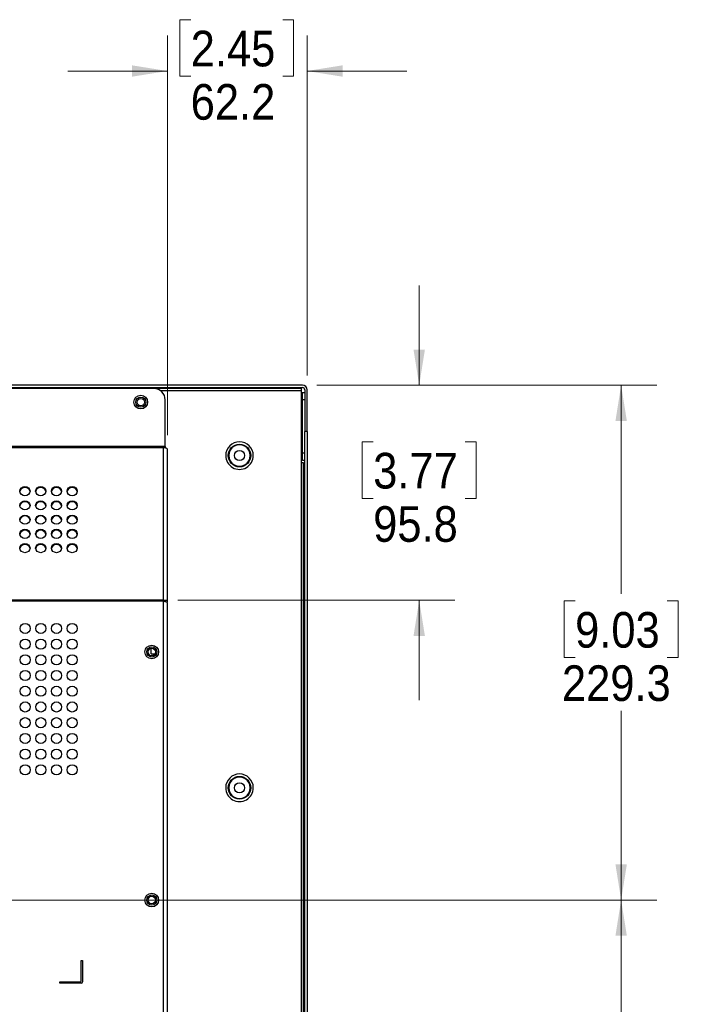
# Model space of a CAD drawing. Header units: millimetres. Extents: x 19 to 844, y 7 to 552.
# Tile 48 of 81: x 361 to 420, y 229 to 316. Entities that reach past the tile are written whole.
import ezdxf

# ---------------------------------------------------------------- set-up
doc = ezdxf.new("R2010")
doc.units = ezdxf.units.MM
doc.styles.add('SLDTEXTSTYLE2', font='GOTHIC.TTF', dxfattribs={"width": 0.913})
doc.dimstyles.new('SLDDIMSTYLE0', dxfattribs={"dimtxt": 3.175, "dimasz": 3.175, "dimexe": 0, "dimexo": 0.0625, "dimgap": 0.79375, "dimtad": 0, "dimtih": 1, "dimtoh": 1, "dimdec": 1, "dimlfac": 5, "dimrnd": 1e-09, "dimzin": 12, "dimdsep": 46, "dimtxsty": 'SLDTEXTSTYLE2', "dimsah": 1, "dimcen": 0.09, "dimadec": 0, "dimazin": 3, "dimtfac": 1, "dimtdec": 1, "dimtofl": 0, "dimtmove": 0, "dimatfit": 3, "dimfxl": 1, "dimfrac": 2, "dimtolj": 1, "dimtzin": 12, "dimarcsym": 0})
doc.dimstyles.new('SLDDIMSTYLE1', dxfattribs={"dimtxt": 3.175, "dimasz": 3.175, "dimexe": 0, "dimexo": 0.0625, "dimgap": 0.79375, "dimtad": 0, "dimtih": 1, "dimtoh": 1, "dimdec": 1, "dimlfac": 5, "dimrnd": 1e-09, "dimzin": 12, "dimdsep": 46, "dimtxsty": 'SLDTEXTSTYLE2', "dimsah": 1, "dimcen": 0.09, "dimadec": 0, "dimazin": 3, "dimtfac": 1, "dimtdec": 1, "dimtmove": 0, "dimatfit": 0, "dimfxl": 1, "dimfrac": 2, "dimtolj": 1, "dimtzin": 12, "dimarcsym": 0})
doc.dimstyles.new('SLDDIMSTYLE5', dxfattribs={"dimtxt": 3.175, "dimasz": 3.175, "dimexe": 0, "dimexo": 0.0625, "dimgap": 0.79375, "dimtad": 0, "dimtih": 1, "dimtoh": 1, "dimdec": 0, "dimlfac": 5, "dimrnd": 1e-09, "dimzin": 12, "dimdsep": 46, "dimtxsty": 'SLDTEXTSTYLE2', "dimsah": 1, "dimcen": 0.09, "dimadec": 0, "dimazin": 3, "dimtfac": 1, "dimtdec": 0, "dimtofl": 0, "dimtmove": 0, "dimatfit": 3, "dimfxl": 1, "dimfrac": 2, "dimtolj": 1, "dimtzin": 12, "dimarcsym": 0})

# ---------------------------------------------------------------- blocks, each defined once
blk = doc.blocks.new('_D_16')
at = {"color": 7, "linetype": 'Continuous', "lineweight": 18}
for p, q in [((396.814, 283.769), (396.814, 292.659)), ((387.684, 283.769), (399.989, 283.769)), ((392.709, 278.733), (391.741, 278.733)), ((391.741, 278.733), (391.741, 273.693)), ((400.92, 278.733), (401.887, 278.733)), ((401.887, 278.733), (401.887, 273.693)), ((391.741, 273.693), (392.709, 273.693)), ((401.887, 273.693), (400.92, 273.693)), ((375.297, 264.611), (399.989, 264.611)), ((396.814, 264.611), (396.814, 255.721))]:
    blk.add_line(p, q, dxfattribs=at)
for points in [[(396.814, 283.769), (397.322, 286.944), (396.306, 286.944)], [(396.814, 264.611), (396.306, 261.436), (397.322, 261.436)]]:
    blk.add_solid(points, dxfattribs=at)
at = {"color": 7, "linetype": 'Continuous', "lineweight": 18, "char_height": 3.175, "attachment_point": 1, "style": 'SLDTEXTSTYLE2'}
for s, insert in [('3.77', (392.709, 277.748)), ('95.8', (392.709, 272.998))]:
    blk.add_mtext(s, dxfattribs=dict(at, insert=insert))
blk = doc.blocks.new('_D_17')
at = {"color": 7, "linetype": 'Continuous', "lineweight": 18}
for p, q in [((387.684, 283.769), (417.989, 283.769)), ((414.814, 283.769), (414.814, 265.196)), ((410.709, 264.551), (409.741, 264.551)), ((409.741, 264.551), (409.741, 259.51)), ((418.92, 264.551), (419.887, 264.551)), ((419.887, 264.551), (419.887, 259.51)), ((409.741, 259.51), (410.709, 259.51)), ((419.887, 259.51), (418.92, 259.51)), ((414.814, 237.906), (414.814, 254.76)), ((294.064, 237.906), (417.989, 237.906))]:
    blk.add_line(p, q, dxfattribs=at)
for points in [[(414.814, 283.769), (414.306, 280.594), (415.322, 280.594)], [(414.814, 237.906), (415.322, 241.081), (414.306, 241.081)]]:
    blk.add_solid(points, dxfattribs=at)
at = {"color": 7, "linetype": 'Continuous', "lineweight": 18, "char_height": 3.175, "attachment_point": 1, "style": 'SLDTEXTSTYLE2'}
for s, insert in [('9.03', (410.709, 263.566)), ('229.3', (409.536, 258.816))]:
    blk.add_mtext(s, dxfattribs=dict(at, insert=insert))
blk = doc.blocks.new('_D_18')
at = {"color": 7, "linetype": 'Continuous', "lineweight": 18}
for p, q in [((294.064, 237.906), (417.989, 237.906)), ((414.814, 237.906), (414.814, 223.516)), ((411.882, 222.872), (410.914, 222.872)), ((410.914, 222.872), (410.914, 217.831)), ((417.747, 222.872), (418.714, 222.872)), ((418.714, 222.872), (418.714, 217.831)), ((410.914, 217.831), (411.882, 217.831)), ((418.714, 217.831), (417.747, 217.831)), ((414.814, 197.906), (414.814, 213.081)), ((294.064, 197.906), (417.989, 197.906))]:
    blk.add_line(p, q, dxfattribs=at)
for points in [[(414.814, 237.906), (414.306, 234.731), (415.322, 234.731)], [(414.814, 197.906), (415.322, 201.081), (414.306, 201.081)]]:
    blk.add_solid(points, dxfattribs=at)
at = {"color": 7, "linetype": 'Continuous', "lineweight": 18, "char_height": 3.175, "attachment_point": 1, "style": 'SLDTEXTSTYLE2'}
for s, insert in [('7.9', (411.882, 221.887)), ('200', (411.295, 217.136))]:
    blk.add_mtext(s, dxfattribs=dict(at, insert=insert))
blk = doc.blocks.new('_D_20')
at = {"color": 7, "linetype": 'Continuous', "lineweight": 18}
for p, q in [((376.443, 316.342), (375.476, 316.342)), ((375.476, 316.342), (375.476, 311.301)), ((384.654, 316.342), (385.621, 316.342)), ((385.621, 316.342), (385.621, 311.301)), ((374.374, 279.321), (374.374, 314.944)), ((386.814, 284.639), (386.814, 314.944)), ((374.374, 311.769), (365.484, 311.769)), ((386.814, 311.769), (395.704, 311.769)), ((375.476, 311.301), (376.443, 311.301)), ((385.621, 311.301), (384.654, 311.301))]:
    blk.add_line(p, q, dxfattribs=at)
for points in [[(374.374, 311.769), (371.199, 312.277), (371.199, 311.261)], [(386.814, 311.769), (389.989, 311.261), (389.989, 312.277)]]:
    blk.add_solid(points, dxfattribs=at)
at = {"color": 7, "linetype": 'Continuous', "lineweight": 18, "char_height": 3.175, "attachment_point": 1, "style": 'SLDTEXTSTYLE2'}
for s, insert in [('2.45', (376.443, 315.357)), ('62.2', (376.443, 310.607))]:
    blk.add_mtext(s, dxfattribs=dict(at, insert=insert))

msp = doc.modelspace()

# ---------------------------------------------------------------- linework, layer by layer
at = {"color": 7, "linetype": 'Continuous', "lineweight": 25}
for p, q in [((386.414, 283.769), (159.174, 283.769)), ((159.174, 283.569), (386.414, 283.569)), ((373.174, 283.47), (176.414, 283.469)), ((386.314, 283.469), (373.21, 283.469)), ((386.314, 283.269), (386.314, 283.469)), ((386.614, 283.369), (386.614, 279.649)), ((386.814, 279.649), (386.814, 283.369)), ((386.314, 276.869), (386.314, 283.269)), ((386.414, 283.107), (386.314, 283.107)), ((386.354, 282.517), (386.314, 282.517)), ((386.614, 283.107), (386.414, 283.107)), ((386.414, 282.507), (386.414, 283.107)), ((386.414, 277.707), (386.414, 282.507)), ((386.414, 282.507), (386.614, 282.507)), ((374.174, 278.314), (374.174, 282.47)), ((386.314, 281.617), (386.354, 281.617)), ((386.354, 280.917), (386.314, 280.917)), ((386.314, 280.017), (386.354, 280.017)), ((386.814, 279.649), (386.614, 279.649)), ((386.614, 168.81), (386.614, 279.649)), ((386.814, 279.649), (386.814, 168.81)), ((374.027, 278.314), (175.561, 278.313)), ((374.027, 278.198), (175.561, 278.198)), ((374.027, 278.198), (374.027, 278.314)), ((374.174, 278.314), (374.027, 278.314)), ((374.027, 264.611), (374.027, 278.198)), ((374.174, 278.314), (374.174, 278.184)), ((374.374, 264.587), (374.374, 278.051)), ((386.614, 277.707), (386.414, 277.707)), ((386.414, 277.107), (386.414, 277.707)), ((386.414, 277.107), (386.314, 277.107)), ((386.314, 162.189), (386.314, 276.869)), ((386.514, 276.869), (386.314, 276.869)), ((386.414, 277.107), (386.614, 277.107)), ((386.514, 162.189), (386.514, 276.869)), ((374.027, 264.611), (175.561, 264.611)), ((374.027, 264.526), (175.561, 264.526)), ((374.027, 264.526), (374.027, 264.611)), ((374.174, 264.526), (374.027, 264.526)), ((374.027, 155.046), (374.027, 264.526)), ((374.174, 264.579), (374.174, 264.526)), ((374.174, 264.526), (374.174, 264.489)), ((374.374, 264.587), (374.217, 264.587)), ((374.315, 264.442), (374.374, 264.442)), ((374.374, 264.442), (374.374, 264.587)), ((374.374, 155.335), (374.374, 264.391)), ((372.934, 259.837), (372.934, 260.336)), ((372.934, 259.837), (373.256, 259.837)), ((366.694, 230.706), (366.694, 232.506)), ((366.694, 232.506), (366.794, 232.506)), ((366.794, 232.506), (366.794, 230.606)), ((364.794, 230.506), (364.794, 230.606)), ((364.794, 230.606), (366.594, 230.606)), ((366.694, 230.506), (364.794, 230.506))]:
    msp.add_line(p, q, dxfattribs=at)
at = {"color": 8, "linetype": 'Continuous', "lineweight": 25}
for p, q in [((386.314, 283.269), (373.775, 283.269)), ((386.354, 282.067), (386.354, 282.517)), ((386.354, 281.617), (386.354, 282.067)), ((386.354, 280.467), (386.354, 280.917)), ((386.354, 280.017), (386.354, 280.467))]:
    msp.add_line(p, q, dxfattribs=at)
at = {"color": 7, "linetype": 'Continuous', "lineweight": 25, "flags": 128}
for points in [[(374.374, 278.051), (374.367, 278.08), (374.348, 278.107), (374.315, 278.133), (374.272, 278.155), (374.22, 278.173), (374.16, 278.187), (374.094, 278.195), (374.027, 278.198)], [(361.674, 273.929), (361.502, 273.96), (361.356, 274.049), (361.258, 274.181), (361.224, 274.337), (361.258, 274.493), (361.356, 274.626), (361.502, 274.714), (361.674, 274.745), (361.846, 274.714), (361.992, 274.626), (362.09, 274.493), (362.124, 274.337), (362.09, 274.181), (361.992, 274.049), (361.846, 273.96), (361.674, 273.929)], [(363.074, 273.929), (362.902, 273.96), (362.756, 274.049), (362.658, 274.181), (362.624, 274.337), (362.658, 274.493), (362.756, 274.626), (362.902, 274.714), (363.074, 274.745), (363.246, 274.714), (363.392, 274.626), (363.49, 274.493), (363.524, 274.337), (363.49, 274.181), (363.392, 274.049), (363.246, 273.96), (363.074, 273.929)], [(364.474, 273.929), (364.302, 273.96), (364.156, 274.049), (364.058, 274.181), (364.024, 274.337), (364.058, 274.493), (364.156, 274.626), (364.302, 274.714), (364.474, 274.745), (364.646, 274.714), (364.792, 274.626), (364.89, 274.493), (364.924, 274.337), (364.89, 274.181), (364.792, 274.049), (364.646, 273.96), (364.474, 273.929)], [(365.874, 273.929), (365.702, 273.96), (365.556, 274.049), (365.458, 274.181), (365.424, 274.337), (365.458, 274.493), (365.556, 274.626), (365.702, 274.714), (365.874, 274.745), (366.046, 274.714), (366.192, 274.626), (366.29, 274.493), (366.324, 274.337), (366.29, 274.181), (366.192, 274.049), (366.046, 273.96), (365.874, 273.929)], [(361.674, 272.66), (361.502, 272.692), (361.356, 272.78), (361.258, 272.912), (361.224, 273.068), (361.258, 273.224), (361.356, 273.357), (361.502, 273.445), (361.674, 273.476), (361.846, 273.445), (361.992, 273.357), (362.09, 273.224), (362.124, 273.068), (362.09, 272.912), (361.992, 272.78), (361.846, 272.692), (361.674, 272.66)], [(363.074, 272.66), (362.902, 272.692), (362.756, 272.78), (362.658, 272.912), (362.624, 273.068), (362.658, 273.224), (362.756, 273.357), (362.902, 273.445), (363.074, 273.476), (363.246, 273.445), (363.392, 273.357), (363.49, 273.224), (363.524, 273.068), (363.49, 272.912), (363.392, 272.78), (363.246, 272.692), (363.074, 272.66)], [(364.474, 272.66), (364.302, 272.692), (364.156, 272.78), (364.058, 272.912), (364.024, 273.068), (364.058, 273.224), (364.156, 273.357), (364.302, 273.445), (364.474, 273.476), (364.646, 273.445), (364.792, 273.357), (364.89, 273.224), (364.924, 273.068), (364.89, 272.912), (364.792, 272.78), (364.646, 272.692), (364.474, 272.66)], [(365.874, 272.66), (365.702, 272.692), (365.556, 272.78), (365.458, 272.912), (365.424, 273.068), (365.458, 273.224), (365.556, 273.357), (365.702, 273.445), (365.874, 273.476), (366.046, 273.445), (366.192, 273.357), (366.29, 273.224), (366.324, 273.068), (366.29, 272.912), (366.192, 272.78), (366.046, 272.692), (365.874, 272.66)], [(361.674, 271.392), (361.502, 271.423), (361.356, 271.511), (361.258, 271.643), (361.224, 271.8), (361.258, 271.956), (361.356, 272.088), (361.502, 272.176), (361.674, 272.207), (361.846, 272.176), (361.992, 272.088), (362.09, 271.956), (362.124, 271.8), (362.09, 271.643), (361.992, 271.511), (361.846, 271.423), (361.674, 271.392)], [(363.074, 271.392), (362.902, 271.423), (362.756, 271.511), (362.658, 271.643), (362.624, 271.8), (362.658, 271.956), (362.756, 272.088), (362.902, 272.176), (363.074, 272.207), (363.246, 272.176), (363.392, 272.088), (363.49, 271.956), (363.524, 271.8), (363.49, 271.643), (363.392, 271.511), (363.246, 271.423), (363.074, 271.392)], [(364.474, 271.392), (364.302, 271.423), (364.156, 271.511), (364.058, 271.643), (364.024, 271.8), (364.058, 271.956), (364.156, 272.088), (364.302, 272.176), (364.474, 272.207), (364.646, 272.176), (364.792, 272.088), (364.89, 271.956), (364.924, 271.8), (364.89, 271.643), (364.792, 271.511), (364.646, 271.423), (364.474, 271.392)], [(365.874, 271.392), (365.702, 271.423), (365.556, 271.511), (365.458, 271.643), (365.424, 271.8), (365.458, 271.956), (365.556, 272.088), (365.702, 272.176), (365.874, 272.207), (366.046, 272.176), (366.192, 272.088), (366.29, 271.956), (366.324, 271.8), (366.29, 271.643), (366.192, 271.511), (366.046, 271.423), (365.874, 271.392)], [(361.674, 270.123), (361.502, 270.154), (361.356, 270.242), (361.258, 270.375), (361.224, 270.531), (361.258, 270.687), (361.356, 270.819), (361.502, 270.907), (361.674, 270.939), (361.846, 270.907), (361.992, 270.819), (362.09, 270.687), (362.124, 270.531), (362.09, 270.375), (361.992, 270.242), (361.846, 270.154), (361.674, 270.123)], [(363.074, 270.123), (362.902, 270.154), (362.756, 270.242), (362.658, 270.375), (362.624, 270.531), (362.658, 270.687), (362.756, 270.819), (362.902, 270.907), (363.074, 270.939), (363.246, 270.907), (363.392, 270.819), (363.49, 270.687), (363.524, 270.531), (363.49, 270.375), (363.392, 270.242), (363.246, 270.154), (363.074, 270.123)], [(364.474, 270.123), (364.302, 270.154), (364.156, 270.242), (364.058, 270.375), (364.024, 270.531), (364.058, 270.687), (364.156, 270.819), (364.302, 270.907), (364.474, 270.939), (364.646, 270.907), (364.792, 270.819), (364.89, 270.687), (364.924, 270.531), (364.89, 270.375), (364.792, 270.242), (364.646, 270.154), (364.474, 270.123)], [(365.874, 270.123), (365.702, 270.154), (365.556, 270.242), (365.458, 270.375), (365.424, 270.531), (365.458, 270.687), (365.556, 270.819), (365.702, 270.907), (365.874, 270.939), (366.046, 270.907), (366.192, 270.819), (366.29, 270.687), (366.324, 270.531), (366.29, 270.375), (366.192, 270.242), (366.046, 270.154), (365.874, 270.123)], [(361.674, 268.854), (361.502, 268.885), (361.356, 268.973), (361.258, 269.106), (361.224, 269.262), (361.258, 269.418), (361.356, 269.55), (361.502, 269.639), (361.674, 269.67), (361.846, 269.639), (361.992, 269.55), (362.09, 269.418), (362.124, 269.262), (362.09, 269.106), (361.992, 268.973), (361.846, 268.885), (361.674, 268.854)], [(363.074, 268.854), (362.902, 268.885), (362.756, 268.973), (362.658, 269.106), (362.624, 269.262), (362.658, 269.418), (362.756, 269.55), (362.902, 269.639), (363.074, 269.67), (363.246, 269.639), (363.392, 269.55), (363.49, 269.418), (363.524, 269.262), (363.49, 269.106), (363.392, 268.973), (363.246, 268.885), (363.074, 268.854)], [(364.474, 268.854), (364.302, 268.885), (364.156, 268.973), (364.058, 269.106), (364.024, 269.262), (364.058, 269.418), (364.156, 269.55), (364.302, 269.639), (364.474, 269.67), (364.646, 269.639), (364.792, 269.55), (364.89, 269.418), (364.924, 269.262), (364.89, 269.106), (364.792, 268.973), (364.646, 268.885), (364.474, 268.854)], [(365.874, 268.854), (365.702, 268.885), (365.556, 268.973), (365.458, 269.106), (365.424, 269.262), (365.458, 269.418), (365.556, 269.55), (365.702, 269.639), (365.874, 269.67), (366.046, 269.639), (366.192, 269.55), (366.29, 269.418), (366.324, 269.262), (366.29, 269.106), (366.192, 268.973), (366.046, 268.885), (365.874, 268.854)], [(374.027, 264.611), (374.077, 264.621), (374.126, 264.628), (374.182, 264.632), (374.234, 264.632), (374.278, 264.629), (374.316, 264.622), (374.345, 264.613), (374.364, 264.603), (374.372, 264.595), (374.374, 264.587)], [(374.144, 264.574), (374.186, 264.584), (374.217, 264.587)]]:
    msp.add_lwpolyline(points, dxfattribs=at)
at = {"color": 7, "linetype": 'Continuous', "lineweight": 25}
for centre, radius in [((371.994, 282.27), 0.61), ((371.994, 282.27), 0.45), ((371.994, 282.267), 0.33), ((380.794, 277.507), 1.012), ((380.794, 277.507), 0.45), ((361.684, 262.106), 0.45), ((363.084, 262.106), 0.45), ((364.484, 262.106), 0.45), ((365.884, 262.106), 0.45), ((361.684, 260.706), 0.45), ((363.084, 260.706), 0.45), ((364.484, 260.706), 0.45), ((365.884, 260.706), 0.45), ((372.974, 260.006), 0.61), ((361.684, 259.306), 0.45), ((363.084, 259.306), 0.45), ((364.484, 259.306), 0.45), ((365.884, 259.306), 0.45), ((372.974, 260.006), 0.45), ((372.974, 260.008), 0.33), ((361.684, 257.906), 0.45), ((363.084, 257.906), 0.45), ((364.484, 257.906), 0.45), ((365.884, 257.906), 0.45), ((361.684, 256.506), 0.45), ((363.084, 256.506), 0.45), ((364.484, 256.506), 0.45), ((365.884, 256.506), 0.45), ((361.684, 255.106), 0.45), ((363.084, 255.106), 0.45), ((364.484, 255.106), 0.45), ((365.884, 255.106), 0.45), ((361.684, 253.706), 0.45), ((363.084, 253.706), 0.45), ((364.484, 253.706), 0.45), ((365.884, 253.706), 0.45), ((361.684, 252.306), 0.45), ((363.084, 252.306), 0.45), ((364.484, 252.306), 0.45), ((365.884, 252.306), 0.45), ((361.684, 250.906), 0.45), ((363.084, 250.906), 0.45), ((364.484, 250.906), 0.45), ((365.884, 250.906), 0.45), ((361.684, 249.506), 0.45), ((363.084, 249.506), 0.45), ((364.484, 249.506), 0.45), ((365.884, 249.506), 0.45), ((380.794, 247.907), 1.012), ((380.794, 247.907), 0.45), ((372.974, 237.906), 0.61), ((372.974, 237.906), 0.45), ((372.974, 237.908), 0.33)]:
    msp.add_circle(centre, radius, dxfattribs=at)
for centre, radius, start, end in [((373.174, 282.47), 1, 0.00001, 90.00001), ((386.414, 283.369), 0.4, 0, 90), ((386.414, 283.369), 0.2, 0, 90), ((386.354, 282.577), 0.06, 270, 0), ((386.354, 281.557), 0.06, 0, 90), ((386.354, 280.977), 0.06, 270, 0), ((386.354, 279.957), 0.06, 0, 90), ((380.794, 277.507), 1.232, 0.00007, 179.99993), ((380.794, 277.507), 0.957, 359.99993, 180.00007), ((380.794, 277.507), 1.232, 179.99989, 0.00011), ((380.794, 277.507), 0.957, 179.99993, 0.00007), ((361.674, 274.212), 0.455, 10.44916, 169.55084), ((363.074, 274.212), 0.455, 10.44916, 169.55084), ((364.474, 274.212), 0.455, 10.44916, 169.55084), ((365.874, 274.212), 0.455, 10.44884, 169.55116), ((361.674, 272.944), 0.455, 10.4482, 169.5518), ((363.074, 272.944), 0.455, 10.4482, 169.5518), ((364.474, 272.944), 0.455, 10.4482, 169.5518), ((365.874, 272.944), 0.455, 10.4482, 169.5518), ((361.674, 271.675), 0.455, 10.44916, 169.55084), ((363.074, 271.675), 0.455, 10.44916, 169.55084), ((364.474, 271.675), 0.455, 10.44916, 169.55084), ((365.874, 271.675), 0.455, 10.44884, 169.55116), ((361.674, 270.406), 0.455, 10.4482, 169.5518), ((363.074, 270.406), 0.455, 10.4482, 169.5518), ((364.474, 270.406), 0.455, 10.4482, 169.5518), ((365.874, 270.406), 0.455, 10.4482, 169.5518), ((361.674, 269.137), 0.455, 10.44916, 169.55084), ((363.074, 269.137), 0.455, 10.44916, 169.55084), ((364.474, 269.137), 0.455, 10.44916, 169.55084), ((365.874, 269.137), 0.455, 10.44884, 169.55116), ((374.343, 263.91), 0.693, 106.60424, 117.15729), ((373.962, 263.847), 0.683, 52.91326, 84.58117), ((374.129, 264.535), 0.0453, 298.37784, 349.37698), ((374.063, 264.526), 0.111, 0.32082, 32.36394), ((380.794, 247.907), 1.232, 0.00002, 179.99998), ((380.794, 247.907), 0.957, 359.99993, 180.00007), ((380.794, 247.907), 1.232, 179.99989, 0.00011), ((380.794, 247.907), 0.957, 179.99987, 0.00013), ((366.594, 230.706), 0.1, 270.00001, 0.00001), ((366.694, 230.606), 0.1, 270.00001, 0.00001)]:
    msp.add_arc(centre, radius, start, end, dxfattribs=at)

# ---------------------------------------------------------------- dimensions: what is measured, and where the dimension line sits
at = {"color": 7, "linetype": 'Continuous', "lineweight": 18}
dim = msp.add_linear_dim(base=(386.814, 311.769), p1=(374.374, 278.051), p2=(386.814, 283.369), dimstyle='SLDDIMSTYLE1', dxfattribs=at)
dim.commit()
dim.dimension.update_dxf_attribs({"geometry": '_D_20', "text_midpoint": (380.549, 311.769), "dimtype": 160})
for base, p1, p2, angle, dimstyle, picture, middle in [((396.814, 283.769), (374.027, 264.611), (386.414, 283.769), 90, 'SLDDIMSTYLE1', '_D_16', (396.814, 274.16)), ((414.814, 237.906), (386.414, 283.769), (292.794, 237.906), 90, 'SLDDIMSTYLE0', '_D_17', (414.814, 259.978)), ((414.814, 197.906), (292.794, 237.906), (292.794, 197.906), 270.00001, 'SLDDIMSTYLE5', '_D_18', (414.814, 218.299))]:
    dim = msp.add_linear_dim(base=base, p1=p1, p2=p2, angle=angle, dimstyle=dimstyle, dxfattribs=at)
    dim.commit()
    dim.dimension.update_dxf_attribs({"geometry": picture, "text_midpoint": middle, "dimtype": 160})

doc.saveas('drawing.dxf')
